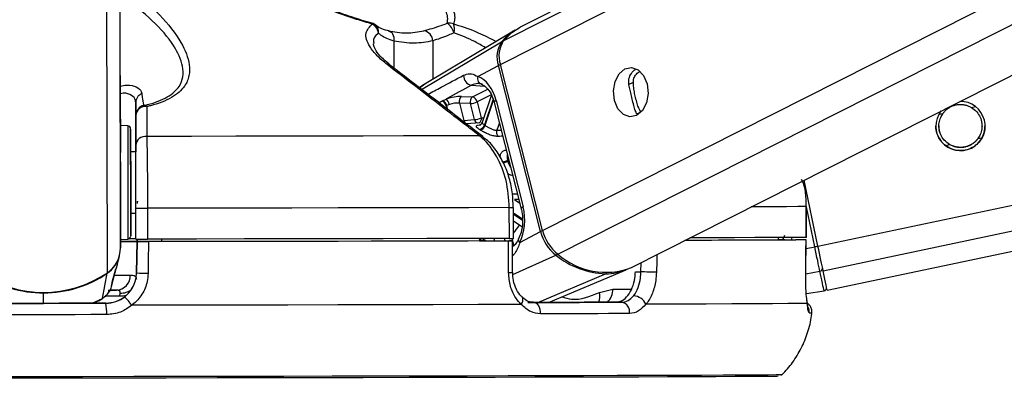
# Model space of a CAD drawing. Header units: millimetres. Extents: x 1508 to 17407, y 390 to 16320.
# Tile 18 of 66: x 6308 to 6500, y 5708 to 5779. Entities that reach past the tile are written whole.
import ezdxf

# ---------------------------------------------------------------- set-up
doc = ezdxf.new("R2010")
doc.units = ezdxf.units.MM
doc.header["$LTSCALE"] = 2
doc.layers.add('COMPONENT_GEOMETRY', color=7, linetype='Continuous')
doc.styles.add('SLDTEXTSTYLE0', font='TXT', dxfattribs={"width": 0.75})
doc.dimstyles.new('SLDDIMSTYLE1', dxfattribs={"dimtxt": 100, "dimasz": 6.604, "dimexe": 0, "dimexo": 0.0625, "dimgap": 25, "dimtad": 0, "dimtih": 1, "dimtoh": 1, "dimdec": 0, "dimrnd": 1e-09, "dimzin": 12, "dimdsep": 46, "dimtxsty": 'SLDTEXTSTYLE0', "dimsah": 1, "dimcen": 0.09, "dimadec": 0, "dimazin": 3, "dimtfac": 1, "dimtdec": 0, "dimtofl": 0, "dimtmove": 0, "dimatfit": 3, "dimfxl": 1, "dimfrac": 2, "dimtolj": 1, "dimtzin": 12, "dimarcsym": 0})

# ---------------------------------------------------------------- blocks, each defined once
blk = doc.blocks.new('_D_5')
at = {"layer": 'COMPONENT_GEOMETRY', "color": 7}
for p, q in [((8881.73, 5900.55), (9410.21, 5900.55)), ((9403.86, 5900.55), (9403.86, 3831.64)), ((9203.79, 3811.33), (9173.32, 3811.33)), ((9173.32, 3811.33), (9173.32, 3652.58)), ((9603.93, 3811.33), (9634.4, 3811.33)), ((9634.4, 3811.33), (9634.4, 3652.58)), ((9173.32, 3652.58), (9203.79, 3652.58)), ((9634.4, 3652.58), (9603.93, 3652.58)), ((9403.86, 1434.05), (9403.86, 3502.96)), ((3768.31, 1434.05), (9410.21, 1434.05))]:
    blk.add_line(p, q, dxfattribs=at)
for points in [[(9403.86, 5900.55), (9402.84, 5893.95), (9404.88, 5893.95)], [(9403.86, 1434.05), (9404.88, 1440.65), (9402.84, 1440.65)]]:
    blk.add_solid(points, dxfattribs=at)
at = {"layer": 'COMPONENT_GEOMETRY', "color": 7, "char_height": 100, "attachment_point": 1, "style": 'SLDTEXTSTYLE0'}
for s, insert in [('7\'3.92"', (9203.79, 3781.48)), ('2233', (9256.08, 3631.87))]:
    blk.add_mtext(s, dxfattribs=dict(at, insert=insert))

msp = doc.modelspace()

# ---------------------------------------------------------------- linework, layer by layer
at = {"color": 8, "linetype": 'Continuous', "lineweight": 25}
for p, q in [((6401.57, 5770.01), (6659.82, 5900.55)), ((6402.21, 5774.66), (6651.28, 5900.55)), ((6409.78, 5737.67), (6732.04, 5900.55)), ((6412.77, 5733.03), (6744.2, 5900.55)), ((6463.44, 5734.61), (7251.74, 5900.55)), ((6464.45, 5729.79), (7275.62, 5900.55)), ((6327.55, 5734.24), (6327.35, 5884.41)), ((6324.98, 5729.42), (6324.79, 5869.18)), ((6380.79, 5774.57), (6380.8, 5769.32)), ((6386.21, 5765.15), (6401.81, 5774.42)), ((6388.39, 5774.59), (6388.4, 5767.13)), ((6387.04, 5766.31), (6385.85, 5765.44)), ((6395.96, 5765.94), (6398.46, 5765.78)), ((6396.14, 5763.66), (6399.13, 5765.17)), ((6426.53, 5766.11), (6427.47, 5766.58)), ((6399.78, 5764.1), (6397.05, 5762.72)), ((6400.14, 5763.24), (6398.47, 5758.22)), ((6390.35, 5761.79), (6390.15, 5761.8)), ((6391.01, 5761.94), (6391.16, 5761.32)), ((6391.33, 5761.19), (6391.13, 5762)), ((6398.59, 5758.14), (6400.22, 5763.03)), ((6493.34, 5761.63), (6494.15, 5761.8)), ((6428.19, 5760.35), (6428.95, 5760.74)), ((6486.99, 5760.3), (6487.8, 5760.47)), ((6401.37, 5758.65), (6400.88, 5757.19)), ((6400.88, 5757.19), (6401.73, 5757.21)), ((6494.62, 5755.55), (6495.39, 5755.72)), ((6488.28, 5754.22), (6489.08, 5754.39)), ((6403.2, 5751.44), (6402.96, 5751.32)), ((6403, 5751.15), (6403.24, 5751.27)), ((6403.92, 5744.79), (6404.88, 5744.82)), ((6405.16, 5743.71), (6404.31, 5743.68)), ((6404.31, 5743.68), (6405.34, 5742.99)), ((6462.82, 5734.48), (6461.18, 5742.26)), ((6405.85, 5739.85), (6404.09, 5741.03)), ((6404.09, 5740.83), (6405.86, 5739.64)), ((6456.91, 5736.7), (6456.54, 5735.8)), ((6397.83, 5735.61), (6397.83, 5735.63)), ((6400.26, 5736.1), (6400.39, 5735.61)), ((6402.51, 5735.61), (6402.39, 5736.1)), ((6403.81, 5736.1), (6404.17, 5734.67)), ((6461.14, 5734.12), (6462.82, 5734.48)), ((6404, 5729.07), (6412.36, 5732.85)), ((6428.96, 5729.57), (6429, 5731.41)), ((6408.89, 5723.62), (6422.07, 5729.2)), ((6461.06, 5729.23), (6463.83, 5729.69)), ((6312.56, 5723.44), (6312.56, 5725.48)), ((6327.43, 5724.86), (6324.65, 5724.85)), ((6423.48, 5726.22), (6427.11, 5726.22)), ((6322, 5723.46), (6324.05, 5724.36)), ((6323.4, 5724.01), (6324.05, 5724.36))]:
    msp.add_line(p, q, dxfattribs=at)
at = {"color": 7, "linetype": 'Continuous', "lineweight": 25}
for p, q in [((6649.33, 5900.55), (6405.45, 5777.28)), ((6427.11, 5730.45), (6763.63, 5900.55)), ((6465.25, 5725.99), (7294.48, 5900.55)), ((6327.5, 5767.87), (6327.35, 5884.41)), ((6376.55, 5778.03), (6375.36, 5778.39)), ((6404.45, 5776.71), (6387.04, 5766.32)), ((6397.16, 5767.65), (6401.17, 5769.8)), ((6409.38, 5737.45), (6401.17, 5769.8)), ((6409.78, 5737.67), (6401.57, 5770.01)), ((6327.5, 5767.87), (6327.55, 5734.24)), ((6390.28, 5762.94), (6390.98, 5763.25)), ((6393.99, 5763.75), (6396.14, 5763.66)), ((6399.8, 5764.08), (6397.99, 5758.66)), ((6330.51, 5762.58), (6330.52, 5752.99)), ((6391.62, 5762.19), (6391.13, 5762)), ((6393.57, 5762.47), (6394.42, 5759.09)), ((6395.71, 5762.39), (6393.57, 5762.47)), ((6396.51, 5759.26), (6395.71, 5762.39)), ((6397.05, 5762.72), (6397.84, 5759.59)), ((6400.36, 5762.6), (6405.62, 5741.88)), ((6400.73, 5762.96), (6405.99, 5742.24)), ((6330.52, 5754.23), (6330.51, 5760.04)), ((6328.95, 5758.02), (6327.52, 5758.09)), ((6394.42, 5759.09), (6396.51, 5759.26)), ((6397.6, 5758.64), (6394.9, 5758.43)), ((6330.52, 5752.99), (6329.52, 5752.99)), ((6463.44, 5734.61), (6460.73, 5747.45)), ((6403.31, 5736.1), (6403.3, 5742.1)), ((6404.1, 5736.11), (6404.09, 5742.11)), ((6461.17, 5736.31), (6461.16, 5742.31)), ((6461.16, 5742.31), (6461.18, 5742.31)), ((6461.19, 5736.31), (6461.18, 5742.31)), ((6329.54, 5740.99), (6330.54, 5740.99)), ((6330.55, 5735.97), (6330.54, 5741.97)), ((6332.81, 5741.97), (6332.82, 5735.97)), ((6404.09, 5739.51), (6405.77, 5738.39)), ((6405.37, 5735.31), (6409.38, 5737.45)), ((6455.71, 5736.3), (6455.7, 5735.8)), ((6461.19, 5736.31), (6461.17, 5736.31)), ((6327.55, 5735.88), (6328.98, 5735.96)), ((6330.76, 5735.51), (6330.66, 5729.36)), ((6330.66, 5729.36), (6330.76, 5735.47)), ((6330.76, 5735.97), (6330.76, 5735.5)), ((6330.76, 5735.49), (6330.76, 5735.97)), ((6330.76, 5735.51), (6330.76, 5735.5)), ((6335.14, 5735.49), (6330.76, 5735.49)), ((6330.76, 5735.47), (6330.76, 5735.49)), ((6335.14, 5735.49), (6335.14, 5735.48)), ((6335.14, 5735.48), (6335.14, 5735.49)), ((6335.55, 5735.98), (6335.55, 5735.48)), ((6397.51, 5736.1), (6397.51, 5735.6)), ((6397.51, 5735.61), (6403.34, 5735.61)), ((6398.71, 5735.6), (6397.51, 5735.6)), ((6403.94, 5729.47), (6403.93, 5735.61)), ((6455.7, 5735.81), (6459.16, 5735.81)), ((6456.99, 5735.8), (6455.7, 5735.8)), ((6461.07, 5729.64), (6461.16, 5735.81)), ((6326.88, 5730.96), (6327.32, 5732.64)), ((6326.88, 5730.96), (6326.7, 5730.32)), ((6324.05, 5724.36), (6324.96, 5729.31)), ((6325.94, 5727.55), (6326.65, 5730.15)), ((6330.66, 5729.37), (6330.66, 5729.36)), ((6410.92, 5723.63), (6426.06, 5729.99)), ((6427.86, 5729.57), (6428.96, 5729.57)), ((6461.06, 5729.64), (6461.07, 5729.64)), ((6325.8, 5726.89), (6325.9, 5727.27)), ((6325.89, 5727.38), (6325.95, 5727.55)), ((6325.97, 5727.61), (6325.98, 5727.66)), ((6325.13, 5726.01), (6326.75, 5726.01)), ((6327.43, 5724.86), (6327.5, 5725.45)), ((6420.85, 5725.59), (6423.48, 5726.22)), ((6461.18, 5725.35), (6464.63, 5725.89)), ((6322.23, 5723.46), (6323.41, 5723.99)), ((6323.43, 5723.95), (6323.8, 5724.23)), ((6324.67, 5723.46), (6324.67, 5723.46)), ((6406.88, 5723.62), (6408.08, 5723.62)), ((6425.2, 5723.66), (6424, 5723.66))]:
    msp.add_line(p, q, dxfattribs=at)
at = {"color": 8, "linetype": 'Continuous', "lineweight": 25, "flags": 128}
for points in [[(6376.55, 5778.03), (6376.55, 5778.03), (6376.57, 5778.02), (6376.58, 5777.99), (6376.59, 5777.96), (6376.6, 5777.91), (6376.6, 5777.86)], [(6400.73, 5762.96), (6400.57, 5762.86), (6400.45, 5762.77), (6400.38, 5762.68), (6400.36, 5762.61), (6400.36, 5762.6)], [(6397.84, 5759.59), (6398.17, 5759.63), (6398.32, 5759.64)], [(6328.95, 5758.02), (6328.95, 5758), (6328.95, 5757.47), (6328.95, 5756.21), (6328.95, 5754.33), (6328.96, 5751.95), (6328.96, 5749.23)], [(6328.96, 5749.23), (6328.96, 5746.36), (6328.97, 5743.53), (6328.97, 5740.94), (6328.97, 5738.76), (6328.98, 5737.14), (6328.98, 5736.19), (6328.98, 5735.96)], [(6405.99, 5742.24), (6405.83, 5742.15), (6405.71, 5742.05), (6405.64, 5741.97), (6405.62, 5741.89), (6405.63, 5741.88)], [(6461.16, 5742.31), (6459.55, 5742.3), (6457.34, 5742.28), (6454.52, 5742.27), (6451.12, 5742.25), (6450.44, 5742.25)], [(6405.37, 5735.31), (6405.23, 5735.49), (6405.13, 5735.66), (6405.09, 5735.82), (6405.09, 5735.97), (6405.12, 5736.04)], [(6432.04, 5732.95), (6432.02, 5731.68), (6431.97, 5729.51)], [(6324.94, 5729.39), (6324.96, 5729.34), (6324.96, 5729.31)], [(6326.38, 5728.97), (6327.46, 5728.97), (6328.56, 5728.97), (6329.45, 5728.97)], [(6328.61, 5724.99), (6328.04, 5724.87), (6327.43, 5724.86)], [(6405.63, 5723.21), (6405.8, 5723.54), (6405.91, 5723.85), (6405.96, 5724.14), (6405.94, 5724.39), (6405.85, 5724.6), (6405.78, 5724.68)]]:
    msp.add_lwpolyline(points, dxfattribs=at)
at = {"color": 7, "linetype": 'Continuous', "lineweight": 25, "flags": 128}
for points in [[(6402.21, 5774.66), (6403.82, 5776.24), (6405.45, 5777.28)], [(6379.69, 5776.54), (6379.94, 5776.5), (6380.18, 5776.39), (6380.39, 5776.21), (6380.57, 5775.97), (6380.7, 5775.67), (6380.78, 5775.33), (6380.81, 5774.95), (6380.79, 5774.57)], [(6425.82, 5769.12), (6427.13, 5769.4), (6428.41, 5768.94), (6429.48, 5767.82), (6430.16, 5766.22), (6430.36, 5764.36), (6430.04, 5762.55), (6429.25, 5761.04), (6428.11, 5760.08), (6426.8, 5759.81), (6425.52, 5760.27), (6424.45, 5761.38), (6423.77, 5762.99), (6423.58, 5764.84), (6423.9, 5766.66), (6424.68, 5768.16), (6425.82, 5769.12)], [(6327.51, 5762.26), (6327.51, 5762.28), (6327.51, 5761.58), (6327.51, 5760.26), (6327.52, 5758.54), (6327.52, 5756.67), (6327.52, 5754.93), (6327.52, 5753.6), (6327.52, 5752.86), (6327.52, 5752.85), (6327.52, 5753.55), (6327.52, 5754.86), (6327.52, 5756.59), (6327.52, 5758.46), (6327.51, 5760.2), (6327.51, 5761.53), (6327.51, 5762.26)], [(6390.16, 5762.87), (6390.19, 5762.89), (6390.28, 5762.94)], [(6391.13, 5762), (6391.03, 5761.96), (6391.01, 5761.94)], [(6329.53, 5749.11), (6329.52, 5751.68), (6329.52, 5753.94), (6329.52, 5755.71), (6329.52, 5756.9), (6329.52, 5757.41), (6329.52, 5757.2), (6329.52, 5756.31), (6329.52, 5754.78), (6329.52, 5752.99)], [(6397.49, 5756.1), (6390.24, 5756.08), (6382.68, 5756.07), (6374.84, 5756.05), (6366.76, 5756.04), (6358.47, 5756.02), (6350, 5756.01), (6341.39, 5755.99), (6332.66, 5755.98)], [(6329.52, 5752.99), (6329.52, 5753.32), (6329.52, 5753.59), (6329.52, 5753.14), (6329.52, 5752.02), (6329.53, 5750.36), (6329.53, 5748.33)], [(6329.54, 5740.99), (6329.54, 5740.05), (6329.54, 5738.27), (6329.54, 5737.09), (6329.54, 5736.58), (6329.54, 5736.78), (6329.54, 5737.68), (6329.54, 5739.21), (6329.54, 5741.27), (6329.54, 5743.72), (6329.53, 5746.4), (6329.53, 5749.11)], [(6329.53, 5748.33), (6329.53, 5746.16), (6329.53, 5744.08), (6329.54, 5742.32), (6329.54, 5741.06), (6329.54, 5740.44), (6329.54, 5740.53), (6329.54, 5740.99)], [(6330.88, 5742.9), (6330.88, 5742.99), (6330.88, 5743.08), (6330.88, 5743.17), (6330.88, 5743.24), (6330.88, 5743.3), (6330.88, 5743.35), (6330.88, 5743.38), (6330.88, 5743.39), (6330.88, 5743.39), (6330.88, 5743.37), (6330.88, 5743.33), (6330.88, 5743.28), (6330.88, 5743.21)], [(6403.3, 5742.1), (6395.44, 5742.08), (6387.24, 5742.07), (6378.72, 5742.05), (6369.94, 5742.03), (6360.92, 5742.01), (6351.7, 5742), (6342.31, 5741.98), (6332.81, 5741.97)], [(6461.17, 5736.31), (6459.56, 5736.3), (6457.34, 5736.28), (6454.53, 5736.27), (6451.13, 5736.25), (6447.15, 5736.23), (6442.62, 5736.22), (6438.47, 5736.2)], [(6327.51, 5735.53), (6329.97, 5735.53), (6330.76, 5735.53)], [(6403.31, 5736.1), (6395.45, 5736.08), (6387.24, 5736.07), (6378.73, 5736.05), (6369.95, 5736.03), (6360.93, 5736.01), (6351.71, 5736), (6342.32, 5735.98), (6332.82, 5735.97)], [(6333.03, 5735.47), (6332.96, 5731.47), (6332.93, 5729.29)], [(6403.13, 5735.6), (6395.31, 5735.58), (6387.15, 5735.57), (6378.68, 5735.55), (6369.95, 5735.53), (6360.98, 5735.52), (6351.81, 5735.5), (6342.48, 5735.48), (6333.03, 5735.47)], [(6398.71, 5735.6), (6391.55, 5735.58), (6384.11, 5735.57), (6376.41, 5735.55), (6368.49, 5735.53), (6360.38, 5735.52), (6352.09, 5735.5), (6343.67, 5735.49), (6335.14, 5735.48)], [(6403.15, 5729.43), (6403.14, 5733.43), (6403.13, 5735.6)], [(6461.14, 5735.81), (6459.53, 5735.8), (6457.32, 5735.78), (6454.51, 5735.77), (6451.13, 5735.75), (6447.18, 5735.73), (6442.68, 5735.72), (6437.65, 5735.7), (6437.48, 5735.7)], [(6456.99, 5735.8), (6455.39, 5735.79), (6453.3, 5735.78), (6450.7, 5735.76), (6447.62, 5735.75), (6444.06, 5735.73), (6440.04, 5735.72), (6437.65, 5735.71)], [(6461.06, 5729.64), (6461.11, 5733.64), (6461.14, 5735.81)], [(6463.83, 5729.69), (6463.74, 5730.12), (6463.63, 5730.62), (6463.51, 5731.17), (6463.39, 5731.77), (6463.25, 5732.41), (6463.11, 5733.08), (6462.97, 5733.77), (6462.82, 5734.48)], [(6464.45, 5729.79), (6464.36, 5730.23), (6464.25, 5730.73), (6464.14, 5731.28), (6464.01, 5731.89), (6463.87, 5732.53), (6463.73, 5733.21), (6463.58, 5733.9), (6463.44, 5734.61)], [(6431.97, 5729.51), (6431.68, 5729.51), (6431.32, 5729.52), (6430.93, 5729.53), (6430.51, 5729.54), (6430.09, 5729.55), (6429.67, 5729.56), (6429.29, 5729.56), (6428.96, 5729.57)], [(6464.63, 5725.89), (6464.62, 5725.95), (6464.58, 5726.13), (6464.51, 5726.44), (6464.42, 5726.86), (6464.31, 5727.4), (6464.17, 5728.05), (6464.01, 5728.82), (6463.83, 5729.69)], [(6465.25, 5725.99), (6465.2, 5726.23), (6465.05, 5726.96), (6464.8, 5728.15), (6464.45, 5729.79)], [(6326.75, 5726.01), (6326.08, 5726.01), (6325.55, 5726.01)], [(6300.46, 5723.43), (6303.48, 5723.43), (6306.51, 5723.43), (6309.53, 5723.44), (6312.56, 5723.44), (6315.59, 5723.45), (6318.62, 5723.45), (6321.64, 5723.45), (6324.67, 5723.46)], [(6324.67, 5723.46), (6321.64, 5723.46), (6318.62, 5723.45), (6315.59, 5723.45), (6312.56, 5723.44), (6309.53, 5723.44), (6306.51, 5723.44), (6303.48, 5723.43), (6300.46, 5723.43)], [(6405.63, 5723.21), (6397.26, 5723.19), (6388.49, 5723.17), (6379.35, 5723.15), (6369.88, 5723.13), (6360.14, 5723.11), (6350.17, 5723.1), (6340.02, 5723.08), (6329.74, 5723.06)], [(6424, 5723.66), (6422.02, 5723.66), (6419.99, 5723.65), (6417.91, 5723.65), (6415.79, 5723.64), (6413.63, 5723.64), (6411.42, 5723.63), (6409.17, 5723.62), (6406.88, 5723.62)], [(6408.08, 5723.62), (6410.37, 5723.62), (6412.62, 5723.63), (6414.82, 5723.64), (6416.99, 5723.64), (6419.11, 5723.65), (6421.18, 5723.65), (6423.21, 5723.66), (6425.2, 5723.66)], [(6409.37, 5721.4), (6409.37, 5721.82), (6409.31, 5722.23), (6409.2, 5722.61), (6409.04, 5722.95), (6408.84, 5723.23), (6408.61, 5723.44), (6408.35, 5723.57), (6408.08, 5723.62)], [(6461.36, 5723.42), (6459.81, 5723.4), (6457.55, 5723.39), (6454.59, 5723.37), (6450.94, 5723.35), (6446.63, 5723.33), (6441.68, 5723.31), (6436.1, 5723.29), (6429.92, 5723.27)], [(6324.83, 5721.24), (6321.77, 5721.24), (6318.7, 5721.23), (6315.64, 5721.23), (6312.57, 5721.22), (6309.5, 5721.22), (6306.43, 5721.21), (6303.36, 5721.21), (6300.3, 5721.21)], [(6426.72, 5721.45), (6424.71, 5721.44), (6422.65, 5721.44), (6420.55, 5721.43), (6418.4, 5721.42), (6416.2, 5721.42), (6413.97, 5721.41), (6411.69, 5721.41), (6409.37, 5721.4)], [(6456.39, 5709.52), (6456.19, 5709.51), (6455.32, 5709.5), (6453.75, 5709.48), (6451.49, 5709.46), (6448.55, 5709.45), (6444.96, 5709.43), (6440.72, 5709.41), (6435.85, 5709.39), (6430.38, 5709.38), (6424.34, 5709.36), (6417.76, 5709.34), (6410.66, 5709.32), (6403.08, 5709.3), (6395.07, 5709.28), (6386.65, 5709.26), (6377.87, 5709.24), (6368.77, 5709.23), (6359.4, 5709.21), (6349.8, 5709.19), (6340.02, 5709.17), (6330.11, 5709.16), (6320.11, 5709.14), (6310.07, 5709.13), (6300.05, 5709.12)], [(6455.69, 5709.23), (6455.42, 5709.22), (6454.44, 5709.21), (6452.75, 5709.19), (6450.37, 5709.17), (6447.3, 5709.16), (6443.55, 5709.14), (6439.16, 5709.12), (6434.14, 5709.1), (6428.51, 5709.08), (6422.3, 5709.06), (6415.54, 5709.05), (6408.28, 5709.03), (6400.53, 5709.01), (6392.35, 5708.99), (6383.77, 5708.97), (6374.84, 5708.95), (6365.59, 5708.93), (6356.08, 5708.92), (6346.36, 5708.9), (6336.46, 5708.88), (6326.45, 5708.87), (6316.37, 5708.85), (6306.27, 5708.84)]]:
    msp.add_lwpolyline(points, dxfattribs=at)
at = {"color": 7, "linetype": 'Continuous', "lineweight": 25}
for centre, radius, start, end in [((6375.99, 5776.11), 2, 49.5158, 73.7296), ((6375.63, 5775.87), 2.21, 6.2022, 63.9962), ((6391.62, 5776), 2.07, 66.6679, 101.9207), ((6389.62, 5775.55), 2.93, 11.7498, 57.4863), ((6390.02, 5776.96), 2.6, 341.9018, 21.2723), ((6409.67, 5768.03), 10.13, 120.9845, 140.8914), ((6386.36, 5774.55), 2.03, 1.0071, 81.2484), ((6406.2, 5771.46), 5.3, 146.0434, 198.2342), ((6406.62, 5771.68), 5.33, 146.0434, 198.2342), ((6396.32, 5767.84), 1.93, 178.6065, 259.2433), ((6398.3, 5767.3), 1.2, 162.5076, 256.4861), ((6332.42, 5762.56), 1.91, 111.9656, 179.3677), ((6390.06, 5761.97), 1.57, 8.1547, 54.3073), ((6394.72, 5762.79), 1.2, 127.552, 195.553), ((6396.87, 5762.71), 1.2, 127.552, 195.553), ((6395.88, 5762.51), 1.18, 10.6124, 77.5422), ((6332.51, 5760.05), 2, 101.4296, 180.0606), ((6332.42, 5759.9), 1.91, 82.7127, 175.7151), ((6332.15, 5761.29), 0.712, 44.7274, 93.0359), ((6389.8, 5761.7), 1.22, 11.1991, 72.8984), ((6389.93, 5761.77), 1.22, 11.1762, 73.0983), ((6395.52, 5765.97), 3.59, 273.1325, 295.2666), ((6491.21, 5758), 4.8, 142.3536, 91.2764), ((6396.31, 5762.84), 3.59, 273.1325, 295.2666), ((6328.92, 5757.42), 0.6, 0.077, 87.077), ((6397.24, 5758.56), 1.27, 281.8164, 344.5856), ((6397.35, 5758.5), 1.29, 281.6597, 343.7724), ((6394.14, 5751.62), 7.89, 55.6947, 56.7216), ((6332.42, 5754.08), 1.91, 82.9901, 175.7276), ((6393.53, 5751.25), 7.25, 55.6947, 56.7216), ((6402.18, 5756.78), 1.36, 162.6234, 215.9369), ((6387.6, 5747.33), 15.87, 13.9245, 14.5689), ((6331.6, 6181.69), 439.72, 269.8619, 270.1577), ((6328.94, 5736.56), 0.6, 273.077, 0.077), ((6417.59, 5739.49), 8.45, 193.9546, 231.8278), ((6418.03, 5739.71), 8.5, 193.9546, 231.8278), ((6328.34, 5356.23), 379.29, 89.6353, 90.125), ((6329.34, 5609.17), 126.84, 89.4571, 90.0648), ((6331.61, 6175.69), 439.72, 269.8619, 270.1577), ((6403.32, 5830.22), 94.12, 269.9919, 270.4727), ((6321.68, 5734.15), 5.84, 304.2154, 345.0349), ((6321.71, 5734.25), 5.84, 304.1155, 359.8894), ((6422.72, 5745.69), 16.5, 231.1087, 267.7327), ((6422.04, 5743.39), 13.9, 228.2063, 291.3961), ((6312.53, 5747.7), 22.12, 235.8922, 304.2619), ((6312.51, 5747.52), 22.04, 235.8637, 270.1259), ((6312.55, 5747.52), 22.04, 270.0282, 304.2903), ((6326.59, 5728.87), 2.86, 273.2039, 1.98), ((6332.89, 5765.06), 35.76, 266.4288, 270.0704), ((6422.12, 5739.47), 10.26, 269.7333, 293.8849), ((6463.79, 5730.25), 0.561, 274.2746, 5.3647), ((6427.38, 5722.1), 2.8, 24.7865, 87.6279), ((6464.54, 5726.49), 0.6, 278.888, 8.5165), ((6317.69, 5721.82), 7.16, 355.341, 13.2122), ((6323.77, 5719.22), 7.1, 32.768, 50.3788), ((6424.88, 5721.82), 1.87, 348.5349, 80.3312)]:
    msp.add_arc(centre, radius, start, end, dxfattribs=at)
at = {"color": 8, "linetype": 'Continuous', "lineweight": 25}
for centre, radius, start, end in [((6376.19, 5776.39), 1.66, 350.3762, 48.3246), ((6402.01, 5774.04), 0.432, 83.447, 118.9374), ((6379.62, 5769.1), 0.905, 53.793, 98.3813), ((6402.04, 5768.06), 1.94, 103.4994, 116.4661), ((6396.98, 5759.42), 0.884, 294.74, 11.3544), ((6395.28, 5759.26), 0.871, 191.4552, 251.5457), ((6397.35, 5759.43), 0.861, 191.2875, 253.4806), ((6397.61, 5755.22), 0.893, 52.2572, 97.3361), ((6401.42, 5754.51), 3.54, 279.7611, 295.7342), ((6401.47, 5754.48), 3.67, 280.0528, 294.6858), ((6403.39, 5814.91), 72.81, 269.9244, 270.5458), ((6396.05, 5744.59), 10.96, 317.2147, 327.514), ((6410.25, 5735.71), 1.94, 103.4931, 116.4657), ((6396.27, 5735.2), 1.48, 15.3797, 32.2718), ((6396.39, 5735.25), 1.48, 14.7614, 34.9687), ((6436.84, 5858.64), 126.85, 281.8153, 282.1005), ((6411.92, 5733.7), 0.961, 297.1004, 321.7506), ((6403.33, 5733.56), 4.13, 267.5192, 278.5145), ((6421.88, 5729.61), 0.446, 294.8521, 330.2008), ((6327.66, 5728.57), 3.13, 267.0811, 309.5662), ((6418.15, 5724.78), 2.82, 336.499, 16.601), ((6420.2, 5726.09), 3.28, 312.1893, 2.2949), ((6459.74, 5721.82), 2.01, 353.8784, 24.8079), ((6461.77, 5727.74), 6.13, 269.5939, 274.3046)]:
    msp.add_arc(centre, radius, start, end, dxfattribs=at)
at = {"color": 7, "linetype": 'Continuous', "lineweight": 25}
for centre, major_axis, ratio, start_param, end_param in [((6396.09, 5760.48), (-0.19, 7.38), 0.671997, 5.038349, 6.029015), ((6392.24, 5762.8), (2.74, 0.59), 0.273277, 0.818413, 1.988106), ((6392.44, 5761.86), (1.77, 0.34), 0.293277, 0.825533, 1.995227), ((6401.35, 5739.76), (-0.19, 7.38), 0.671997, 4.047683, 5.038349)]:
    msp.add_ellipse(centre, major_axis=major_axis, ratio=ratio, start_param=start_param, end_param=end_param, dxfattribs=at)
at = {"color": 8, "linetype": 'Continuous', "lineweight": 25}
for centre, major_axis, ratio, start_param, end_param in [((6392.32, 5761.8), (1.77, 0.34), 0.293277, 2.811433, 3.159027), ((6451.34, 5738.37), (5.88, -4.46), 0.99993, 0.29489, 0.363063)]:
    msp.add_ellipse(centre, major_axis=major_axis, ratio=ratio, start_param=start_param, end_param=end_param, dxfattribs=at)
at = {"color": 7, "linetype": 'Continuous', "lineweight": 25}
for points, knots in [([(6329.64, 5784.55), (6331.58, 5782.91), (6335.5, 5779.62), (6339.42, 5774.64), (6341.05, 5770.64), (6341.01, 5767.78), (6340.11, 5765.56), (6337.77, 5763.44), (6334.75, 5762.28), (6332.9, 5761.85), (6332.66, 5761.79)], [0, 0, 0, 0, 0.208234, 0.420981, 0.592265, 0.677743, 0.765865, 0.874569, 0.983936, 1, 1, 1, 1]), ([(6376.6, 5777.86), (6375.58, 5778.16), (6372.02, 5779.24), (6365.89, 5781.49), (6361.07, 5783.56), (6358.62, 5784.6)], [0, 0, 0, 0, 0.1637155, 0.5756248, 1, 1, 1, 1]), ([(6391.2, 5778.02), (6391.25, 5778.31), (6391.43, 5779.35), (6390.56, 5781.48), (6389.03, 5783.41), (6388.25, 5784.39)], [0, 0, 0, 0, 0.161875, 0.574916, 1, 1, 1, 1]), ([(6390.06, 5784.69), (6390.76, 5783.66), (6392.17, 5781.59), (6392.85, 5779.32), (6392.53, 5778.21), (6392.44, 5777.9)], [0, 0, 0, 0, 0.413472, 0.836281, 1, 1, 1, 1]), ([(6332.12, 5762), (6332.34, 5762.06), (6334.09, 5762.47), (6336.94, 5763.56), (6339.06, 5765.54), (6339.82, 5767.62), (6339.71, 5770.29), (6337.94, 5774.01), (6333.96, 5778.63), (6330.05, 5781.69), (6328.07, 5783.24)], [0, 0, 0, 0, 0.0156907, 0.1221635, 0.2284024, 0.3128217, 0.4004634, 0.5725392, 0.7836075, 1, 1, 1, 1]), ([(6375.36, 5778.39), (6374.75, 5778.57), (6372.83, 5779.14), (6370.33, 5780), (6368.5, 5780.71), (6367.94, 5780.93)], [0, 0, 0, 0, 0.242769, 0.767885, 1, 1, 1, 1]), ([(6379.48, 5769.99), (6378.8, 5770.56), (6377.41, 5771.72), (6375.76, 5773.85), (6374.97, 5776.18), (6376.08, 5777.33), (6376.6, 5777.86)], [0, 0, 0, 0, 0.189737, 0.387179, 0.717517, 1, 1, 1, 1]), ([(6379.9, 5776.53), (6379.79, 5776.55), (6379.08, 5776.69), (6378.12, 5777.07), (6377.42, 5777.48), (6377.3, 5777.63), (6377.3, 5777.63)], [0, 0, 0, 0, 0.08897, 0.534977, 0.997454, 1, 1, 1, 1]), ([(6386.66, 5776.56), (6387.74, 5776.87), (6389.14, 5777.27), (6390.81, 5777.88), (6391.2, 5778.02)], [0, 0, 0, 0, 0.768409, 1, 1, 1, 1]), ([(6380.79, 5774.57), (6379.88, 5774.89), (6378.69, 5775.31), (6377.99, 5775.96), (6377.83, 5776.11)], [0, 0, 0, 0, 0.768074, 1, 1, 1, 1]), ([(6379.69, 5776.54), (6380.88, 5776.34), (6383.3, 5775.94), (6385.53, 5776.35), (6386.66, 5776.56)], [0, 0, 0, 0, 0.492367, 1, 1, 1, 1]), ([(6392.49, 5776.15), (6392.14, 5776), (6390.64, 5775.34), (6389.37, 5774.91), (6388.39, 5774.59)], [0, 0, 0, 0, 0.2319257, 1, 1, 1, 1]), ([(6380.18, 5769.83), (6379.68, 5770.23), (6378.59, 5771.1), (6377.5, 5772.38), (6376.89, 5773.45), (6376.81, 5773.98), (6376.82, 5774.05), (6376.82, 5774.05)], [0, 0, 0, 0, 0.220982, 0.486805, 0.741375, 0.990118, 1, 1, 1, 1]), ([(6388.39, 5774.59), (6387.19, 5774.37), (6384.76, 5773.92), (6382.13, 5774.35), (6380.79, 5774.57)], [0, 0, 0, 0, 0.492725, 1, 1, 1, 1]), ([(6397.49, 5756.1), (6396.67, 5756.74), (6392.52, 5759.94), (6386.52, 5764.58), (6381.34, 5768.56), (6379.48, 5769.99)], [0, 0, 0, 0, 0.138099, 0.690493, 1, 1, 1, 1]), ([(6398.14, 5755.93), (6393.94, 5759.18), (6387.95, 5763.82), (6381.95, 5768.44), (6380.15, 5769.83)], [0, 0, 0, 0, 0.700067, 1, 1, 1, 1]), ([(6426.61, 5766.03), (6426.58, 5766.43), (6426.52, 5767.24), (6427.05, 5768.29), (6427.55, 5768.91), (6427.89, 5769.02), (6427.9, 5769.03)], [0, 0, 0, 0, 0.32979, 0.65908, 0.998251, 1, 1, 1, 1]), ([(6394.39, 5767.89), (6394.78, 5768.04), (6395.3, 5768.24), (6396.21, 5768.15), (6396.74, 5767.87), (6397.16, 5767.65)], [0, 0, 0, 0, 0.417867, 0.554004, 1, 1, 1, 1]), ([(6427.47, 5766.58), (6427.48, 5766.75), (6427.5, 5767.08), (6427.66, 5767.54), (6427.9, 5767.96), (6428.23, 5768.29), (6428.52, 5768.51), (6428.71, 5768.58), (6428.75, 5768.6)], [0, 0, 0, 0, 0.186453, 0.3786, 0.564999, 0.75658, 0.947278, 1, 1, 1, 1]), ([(6386.89, 5766.22), (6386.78, 5766.16), (6386.39, 5765.96), (6386.04, 5765.68), (6385.79, 5765.48)], [0, 0, 0, 0, 0.283358, 1, 1, 1, 1]), ([(6395.96, 5765.94), (6394.36, 5765.08), (6392.7, 5764.18), (6391.04, 5763.28), (6390.98, 5763.25)], [0, 0, 0, 0, 0.961066, 1, 1, 1, 1]), ([(6398.02, 5766.13), (6397.72, 5766.22), (6397.02, 5766.41), (6396.34, 5766.11), (6395.96, 5765.94)], [0, 0, 0, 0, 0.4297736, 1, 1, 1, 1]), ([(6397.8, 5766.18), (6397.95, 5766.12), (6398.37, 5765.94), (6399.14, 5765.26), (6399.92, 5764.05), (6400.23, 5763.04), (6400.36, 5762.6)], [0, 0, 0, 0, 0.151539, 0.4464832, 0.7623955, 1, 1, 1, 1]), ([(6427.99, 5760.61), (6427.9, 5760.87), (6427.73, 5761.4), (6427.41, 5762.59), (6427.09, 5763.85), (6426.82, 5765.02), (6426.68, 5765.69), (6426.61, 5766.03)], [0, 0, 0, 0, 0.222076, 0.445772, 0.640142, 0.821651, 1, 1, 1, 1]), ([(6428.95, 5760.74), (6428.81, 5760.95), (6428.56, 5761.34), (6428.21, 5762.36), (6427.91, 5763.49), (6427.66, 5764.67), (6427.5, 5765.71), (6427.48, 5766.31), (6427.47, 5766.58)], [0, 0, 0, 0, 0.204636, 0.3763353, 0.5488341, 0.7033628, 0.8642848, 1, 1, 1, 1]), ([(6331.7, 5764.32), (6331.74, 5763.96), (6331.87, 5762.64), (6332.01, 5762.27), (6332.12, 5762)], [0, 0, 0, 0, 0.275191, 1, 1, 1, 1]), ([(6330.51, 5760.04), (6330.51, 5760.21), (6330.51, 5760.56), (6330.51, 5761.9), (6330.51, 5762.58)], [0, 0, 0, 0, 0.4956304, 1, 1, 1, 1]), ([(6332.66, 5761.79), (6332.66, 5761.15), (6332.66, 5759.22), (6332.66, 5757.28), (6332.66, 5755.98)], [0, 0, 0, 0, 0.330975, 1, 1, 1, 1]), ([(6389.48, 5762.43), (6389.53, 5762.47), (6389.71, 5762.62), (6389.97, 5762.77), (6390.16, 5762.87)], [0, 0, 0, 0, 0.27439, 1, 1, 1, 1]), ([(6390.22, 5761.9), (6390.22, 5761.9), (6390.2, 5761.9), (6390.31, 5761.85), (6390.48, 5761.69), (6390.51, 5761.51), (6390.52, 5761.44)], [0, 0, 0, 0, 0.092809, 0.388778, 0.765486, 1, 1, 1, 1]), ([(6487.8, 5760.47), (6487.92, 5760.61), (6488.16, 5760.92), (6488.61, 5761.32), (6489.12, 5761.67), (6489.68, 5761.94), (6490.3, 5762.13), (6490.93, 5762.22), (6491.58, 5762.21), (6492.21, 5762.1), (6492.82, 5761.91), (6493.16, 5761.73), (6493.34, 5761.63)], [0, 0, 0, 0, 0.096759, 0.196473, 0.293204, 0.392625, 0.491587, 0.593285, 0.694504, 0.79876, 0.897813, 1, 1, 1, 1]), ([(6493.34, 5761.63), (6493.71, 5761.37), (6494.39, 5760.88), (6495.1, 5759.76), (6495.43, 5758.57), (6495.41, 5757.38), (6495.13, 5756.36), (6494.78, 5755.81), (6494.62, 5755.55)], [0, 0, 0, 0, 0.204636, 0.376335, 0.548834, 0.703363, 0.864285, 1, 1, 1, 1]), ([(6428.19, 5760.35), (6428.13, 5760.39), (6428.04, 5760.46), (6428, 5760.56), (6427.99, 5760.61)], [0, 0, 0, 0, 0.570025, 1, 1, 1, 1]), ([(6489.08, 5754.39), (6488.71, 5754.66), (6488.03, 5755.14), (6487.33, 5756.26), (6486.99, 5757.45), (6487.01, 5758.64), (6487.29, 5759.66), (6487.64, 5760.21), (6487.8, 5760.47)], [0, 0, 0, 0, 0.204636, 0.3763353, 0.5488341, 0.7033628, 0.8642848, 1, 1, 1, 1]), ([(6397.5, 5757.31), (6397.41, 5757.38), (6397.13, 5757.56), (6396.88, 5757.82), (6396.86, 5758.04), (6397.11, 5758.19), (6397.49, 5758.23), (6397.68, 5758.26)], [0, 0, 0, 0, 0.116734, 0.333017, 0.551924, 0.773865, 1, 1, 1, 1]), ([(6397.98, 5758.67), (6397.94, 5758.56), (6397.85, 5758.37), (6397.67, 5758.23), (6397.58, 5758.19), (6397.59, 5758.2), (6397.6, 5758.2)], [0, 0, 0, 0, 0.345231, 0.660515, 0.908156, 1, 1, 1, 1]), ([(6398.59, 5758.14), (6398.65, 5758.09), (6398.79, 5758), (6399.02, 5757.86), (6399.27, 5757.71), (6399.54, 5757.57), (6399.82, 5757.43), (6400.09, 5757.32), (6400.37, 5757.24), (6400.59, 5757.2), (6400.76, 5757.19), (6400.84, 5757.19), (6400.88, 5757.19)], [0, 0, 0, 0, 0.108322, 0.219937, 0.328643, 0.440448, 0.55029, 0.663284, 0.772798, 0.885752, 0.94263, 1, 1, 1, 1]), ([(6488.04, 5754.4), (6487.89, 5754.55), (6487.58, 5754.84), (6487.18, 5755.38), (6486.84, 5755.99), (6486.59, 5756.64), (6486.46, 5757.29), (6486.4, 5757.74), (6486.41, 5757.98), (6486.42, 5758.01)], [0, 0, 0, 0, 0.167875, 0.339583, 0.507735, 0.682274, 0.828597, 0.979836, 1, 1, 1, 1]), ([(6489.08, 5754.42), (6488.71, 5754.68), (6488.03, 5755.17), (6487.34, 5756.29), (6487.01, 5757.28), (6487.04, 5757.87), (6487.05, 5758.03)], [0, 0, 0, 0, 0.33046, 0.607732, 0.886295, 1, 1, 1, 1]), ([(6495.37, 5758.04), (6495.38, 5757.84), (6495.4, 5757.24), (6495.12, 5756.39), (6494.78, 5755.84), (6494.62, 5755.58)], [0, 0, 0, 0, 0.2209227, 0.6435624, 1, 1, 1, 1]), ([(6496, 5758.02), (6495.98, 5757.66), (6495.95, 5756.93), (6495.7, 5756.31), (6495.57, 5755.99)], [0, 0, 0, 0, 0.485316, 1, 1, 1, 1]), ([(6332.66, 5755.98), (6332.68, 5754.95), (6332.73, 5752.9), (6332.79, 5748.16), (6332.8, 5744.32), (6332.81, 5742.25), (6332.81, 5741.97)], [0, 0, 0, 0, 0.317078, 0.634488, 0.949899, 1, 1, 1, 1]), ([(6403.3, 5742.1), (6403.17, 5743.89), (6402.92, 5747.46), (6401.01, 5752.21), (6398.97, 5754.88), (6397.69, 5755.94), (6397.49, 5756.1)], [0, 0, 0, 0, 0.31366, 0.627146, 0.941618, 1, 1, 1, 1]), ([(6401.08, 5755.98), (6400.95, 5755.99), (6400.59, 5755.99), (6399.88, 5756.14), (6399.04, 5756.45), (6398.23, 5756.85), (6397.81, 5757.11), (6397.61, 5757.24)], [0, 0, 0, 0, 0.119584, 0.349288, 0.573021, 0.788436, 1, 1, 1, 1]), ([(6404.06, 5742.11), (6404.04, 5743.01), (6403.99, 5744.97), (6403.35, 5747.9), (6402.28, 5750.78), (6400.77, 5753.29), (6399.35, 5755.03), (6398.36, 5755.69), (6398.11, 5755.87)], [0, 0, 0, 0, 0.16311, 0.354103, 0.546064, 0.739645, 0.933211, 1, 1, 1, 1]), ([(6495.57, 5755.99), (6495.35, 5755.61), (6494.93, 5754.85), (6493.83, 5753.91), (6492.48, 5753.3), (6490.94, 5753.13), (6489.43, 5753.47), (6488.5, 5754.02), (6488.1, 5754.35), (6488.04, 5754.4)], [0, 0, 0, 0, 0.154775, 0.309315, 0.468492, 0.636737, 0.806573, 0.9697, 1, 1, 1, 1]), ([(6494.62, 5755.58), (6494.5, 5755.43), (6494.27, 5755.13), (6493.82, 5754.73), (6493.3, 5754.38), (6492.74, 5754.11), (6492.13, 5753.92), (6491.49, 5753.83), (6490.84, 5753.84), (6490.21, 5753.95), (6489.61, 5754.14), (6489.26, 5754.32), (6489.08, 5754.42)], [0, 0, 0, 0, 0.096759, 0.196473, 0.293204, 0.392625, 0.491587, 0.593285, 0.694504, 0.79876, 0.897813, 1, 1, 1, 1]), ([(6494.62, 5755.55), (6494.5, 5755.41), (6494.27, 5755.1), (6493.82, 5754.7), (6493.3, 5754.35), (6492.74, 5754.08), (6492.13, 5753.89), (6491.49, 5753.8), (6490.84, 5753.81), (6490.21, 5753.92), (6489.61, 5754.11), (6489.26, 5754.3), (6489.08, 5754.39)], [0, 0, 0, 0, 0.096759, 0.196473, 0.293204, 0.392625, 0.491587, 0.593285, 0.694504, 0.79876, 0.897813, 1, 1, 1, 1]), ([(6330.54, 5741.97), (6330.54, 5742.22), (6330.53, 5744.03), (6330.53, 5747.39), (6330.52, 5751.53), (6330.52, 5753.33), (6330.52, 5754.23)], [0, 0, 0, 0, 0.0500687, 0.365309, 0.6827, 1, 1, 1, 1]), ([(6461.16, 5742.31), (6461.14, 5744.16), (6461.12, 5746.02), (6460.26, 5747.58), (6460.25, 5747.58)], [0, 0, 0, 0, 0.998006, 1, 1, 1, 1]), ([(6405.62, 5741.88), (6405.69, 5741.58), (6405.89, 5740.67), (6405.94, 5739.06), (6405.67, 5737.34), (6405.29, 5736.44), (6405.12, 5736.05)], [0, 0, 0, 0, 0.154013, 0.459603, 0.765737, 1, 1, 1, 1]), ([(6330.76, 5735.47), (6330.78, 5735.47), (6330.82, 5735.47), (6331.17, 5735.47), (6331.67, 5735.47), (6332.32, 5735.47), (6332.79, 5735.47), (6333.03, 5735.47)], [0, 0, 0, 0, 0.1975557, 0.39511, 0.5926965, 0.790302, 1, 1, 1, 1]), ([(6403.13, 5735.6), (6403.3, 5735.6), (6403.63, 5735.6), (6403.9, 5735.6), (6403.96, 5735.61), (6403.79, 5735.61), (6403.49, 5735.61), (6403.34, 5735.61)], [0, 0, 0, 0, 0.197556, 0.39511, 0.592696, 0.790302, 1, 1, 1, 1]), ([(6405.12, 5736.06), (6405.09, 5735.98), (6404.86, 5735.51), (6404.47, 5734.88), (6404.1, 5734.59), (6403.93, 5734.46)], [0, 0, 0, 0, 0.089059, 0.592757, 1, 1, 1, 1]), ([(6461.14, 5735.81), (6461.15, 5735.81), (6461.17, 5735.81), (6460.91, 5735.81), (6460.47, 5735.81), (6459.86, 5735.81), (6459.4, 5735.81), (6459.16, 5735.81)], [0, 0, 0, 0, 0.197556, 0.39511, 0.592696, 0.790302, 1, 1, 1, 1]), ([(6324.67, 5723.46), (6325.34, 5723.53), (6326.7, 5723.66), (6328.5, 5724.71), (6329.85, 5726.24), (6330.55, 5727.9), (6330.63, 5728.97), (6330.66, 5729.37)], [0, 0, 0, 0, 0.2181968, 0.4363975, 0.654383, 0.871258, 1, 1, 1, 1]), ([(6326.7, 5730.32), (6326.57, 5729.84), (6326.3, 5728.86), (6326.03, 5727.88), (6325.89, 5727.38)], [0, 0, 0, 0, 0.493257, 1, 1, 1, 1]), ([(6328.3, 5724.69), (6328.34, 5724.72), (6328.91, 5725.17), (6329.85, 5726.24), (6330.55, 5727.89), (6330.63, 5728.97), (6330.66, 5729.36)], [0, 0, 0, 0, 0.029546, 0.405549, 0.779029, 1, 1, 1, 1]), ([(6329.45, 5728.97), (6329.61, 5728.96), (6330.23, 5728.93), (6330.61, 5728.66), (6330.63, 5728.27), (6330.64, 5728.19)], [0, 0, 0, 0, 0.21314, 0.833707, 1, 1, 1, 1]), ([(6332.93, 5729.29), (6332.89, 5728.76), (6332.78, 5727.33), (6331.84, 5725.13), (6330.57, 5723.7), (6329.8, 5723.11), (6329.74, 5723.06)], [0, 0, 0, 0, 0.220493, 0.593656, 0.970348, 1, 1, 1, 1]), ([(6405.63, 5723.21), (6405.26, 5723.62), (6404.37, 5724.61), (6403.38, 5726.76), (6403.23, 5728.54), (6403.15, 5729.43)], [0, 0, 0, 0, 0.260354, 0.63069, 1, 1, 1, 1]), ([(6405.79, 5724.69), (6405.74, 5724.73), (6405.32, 5725.1), (6404.66, 5726.12), (6404.04, 5727.76), (6403.99, 5728.94), (6403.97, 5729.47)], [0, 0, 0, 0, 0.047759, 0.3841, 0.721092, 1, 1, 1, 1]), ([(6424, 5723.66), (6424.43, 5723.73), (6425.31, 5723.87), (6426.46, 5724.91), (6427.33, 5726.45), (6427.78, 5728.1), (6427.84, 5729.17), (6427.86, 5729.57)], [0, 0, 0, 0, 0.218197, 0.436397, 0.654383, 0.871258, 1, 1, 1, 1]), ([(6427.5, 5724.9), (6427.52, 5724.93), (6427.87, 5725.38), (6428.44, 5726.45), (6428.87, 5728.1), (6428.94, 5729.17), (6428.96, 5729.57)], [0, 0, 0, 0, 0.029546, 0.405549, 0.779029, 1, 1, 1, 1]), ([(6431.97, 5729.51), (6431.94, 5728.97), (6431.85, 5727.54), (6431.25, 5725.34), (6430.45, 5723.91), (6429.96, 5723.32), (6429.92, 5723.27)], [0, 0, 0, 0, 0.220493, 0.593656, 0.970348, 1, 1, 1, 1]), ([(6461.36, 5723.42), (6461.31, 5723.83), (6461.19, 5724.82), (6461.06, 5726.97), (6461.06, 5728.75), (6461.06, 5729.64)], [0, 0, 0, 0, 0.260354, 0.63069, 1, 1, 1, 1]), ([(6324.41, 5724.69), (6324.5, 5724.75), (6324.83, 5724.98), (6325.17, 5725.41), (6325.32, 5725.79), (6325.36, 5725.88)], [0, 0, 0, 0, 0.20437, 0.810256, 1, 1, 1, 1]), ([(6327.5, 5725.45), (6327.5, 5725.51), (6327.52, 5725.74), (6327.36, 5725.91), (6327.04, 5726), (6326.86, 5726.01), (6326.75, 5726.01)], [0, 0, 0, 0, 0.167609, 0.639669, 0.784651, 1, 1, 1, 1]), ([(6425.2, 5723.66), (6425.63, 5723.72), (6426.47, 5723.84), (6427.16, 5724.55), (6427.5, 5724.9)], [0, 0, 0, 0, 0.51952, 1, 1, 1, 1]), ([(6324.67, 5723.46), (6325.35, 5723.52), (6326.66, 5723.64), (6327.77, 5724.35), (6328.3, 5724.69)], [0, 0, 0, 0, 0.51952, 1, 1, 1, 1]), ([(6329.74, 5723.06), (6329.03, 5722.56), (6327.55, 5721.51), (6325.76, 5721.33), (6324.83, 5721.24)], [0, 0, 0, 0, 0.485349, 1, 1, 1, 1]), ([(6409.37, 5721.4), (6408.72, 5721.48), (6407.36, 5721.64), (6406.22, 5722.67), (6405.63, 5723.21)], [0, 0, 0, 0, 0.475859, 1, 1, 1, 1]), ([(6408.03, 5723.69), (6407.86, 5723.67), (6407.34, 5723.63), (6406.6, 5723.95), (6406.02, 5724.51), (6405.79, 5724.73)], [0, 0, 0, 0, 0.223869, 0.701444, 1, 1, 1, 1]), ([(6429.92, 5723.27), (6429.46, 5722.77), (6428.5, 5721.72), (6427.32, 5721.54), (6426.72, 5721.45)], [0, 0, 0, 0, 0.485349, 1, 1, 1, 1]), ([(6461.52, 5722.63), (6461.52, 5722.63), (6461.51, 5722.64), (6461.45, 5723.02), (6461.38, 5723.52), (6461.32, 5723.95), (6461.31, 5724.02)], [0, 0, 0, 0, 0.1475892, 0.450602, 0.9131504, 1, 1, 1, 1]), ([(6462.2, 5721.56), (6462.22, 5721.63), (6462.3, 5721.95), (6462.17, 5722.5), (6461.87, 5723.04), (6461.58, 5723.36), (6461.4, 5723.47), (6461.35, 5723.49)], [0, 0, 0, 0, 0.096363, 0.438146, 0.704055, 0.925858, 1, 1, 1, 1]), ([(6461.73, 5721.61), (6461.67, 5721.68), (6461.54, 5721.85), (6461.42, 5722.88), (6461.36, 5723.42)], [0, 0, 0, 0, 0.475859, 1, 1, 1, 1]), ([(6456.19, 5709.38), (6456.36, 5709.53), (6457.33, 5710.37), (6458.79, 5712.27), (6460.47, 5715.05), (6461.6, 5718.16), (6462.2, 5720.39), (6462.22, 5721.56), (6462.22, 5721.62)], [0, 0, 0, 0, 0.049791, 0.275757, 0.509563, 0.747883, 0.98863, 1, 1, 1, 1])]:
    msp.add_open_spline(points, degree=3, knots=knots, dxfattribs=at)
at = {"color": 8, "linetype": 'Continuous', "lineweight": 25}
for points, knots in [([(6392.44, 5777.9), (6392.58, 5777.86), (6394.13, 5777.42), (6397.03, 5776.4), (6399.58, 5775.08), (6400.73, 5774.49)], [0, 0, 0, 0, 0.049211, 0.573108, 1, 1, 1, 1]), ([(6377.83, 5776.11), (6377.78, 5776.07), (6377.21, 5775.62), (6376.66, 5774.99), (6376.89, 5774.18), (6376.92, 5774.08)], [0, 0, 0, 0, 0.074635, 0.877139, 1, 1, 1, 1]), ([(6398.66, 5773.26), (6397.98, 5773.67), (6396, 5774.86), (6393.88, 5775.64), (6392.49, 5776.15)], [0, 0, 0, 0, 0.3457603, 1, 1, 1, 1]), ([(6387.44, 5764.2), (6388.3, 5764.65), (6390.61, 5765.88), (6392.93, 5767.11), (6394.39, 5767.89)], [0, 0, 0, 0, 0.368609, 1, 1, 1, 1]), ([(6327.47, 5765.78), (6327.9, 5765.86), (6329.28, 5766.12), (6330.75, 5765.67), (6331.58, 5764.97), (6331.68, 5764.46), (6331.7, 5764.32)], [0, 0, 0, 0, 0.158174, 0.511188, 0.871129, 1, 1, 1, 1]), ([(6330.51, 5762.58), (6330.5, 5762.72), (6330.46, 5763.26), (6329.81, 5764.02), (6328.67, 5764.5), (6327.68, 5764.33), (6327.48, 5764.29)], [0, 0, 0, 0, 0.141689, 0.531218, 0.904305, 1, 1, 1, 1]), ([(6398, 5758.66), (6398, 5758.62), (6398.01, 5758.55), (6398.21, 5758.39), (6398.4, 5758.26), (6398.47, 5758.22)], [0, 0, 0, 0, 0.375119, 0.779826, 1, 1, 1, 1]), ([(6402.04, 5756.01), (6401.93, 5756.01), (6401.61, 5756), (6401.29, 5755.99), (6401.08, 5755.98)], [0, 0, 0, 0, 0.334095, 1, 1, 1, 1]), ([(6401.54, 5751.85), (6401.54, 5751.96), (6401.52, 5752.33), (6401.73, 5752.8), (6402.14, 5753.22), (6402.56, 5753.3), (6402.77, 5753.34)], [0, 0, 0, 0, 0.121401, 0.409761, 0.702118, 1, 1, 1, 1]), ([(6402.94, 5752.44), (6402.91, 5752.35), (6402.84, 5752.12), (6402.87, 5751.72), (6402.94, 5751.42), (6402.96, 5751.32)], [0, 0, 0, 0, 0.314404, 0.758433, 1, 1, 1, 1]), ([(6403, 5751.15), (6403.06, 5750.96), (6403.18, 5750.58), (6403.38, 5750.15), (6403.54, 5749.99), (6403.58, 5749.95)], [0, 0, 0, 0, 0.437655, 0.876553, 1, 1, 1, 1]), ([(6404.04, 5748.34), (6403.92, 5748.36), (6403.57, 5748.4), (6403.18, 5748.54), (6402.96, 5748.76), (6402.94, 5748.78)], [0, 0, 0, 0, 0.32146, 0.938936, 1, 1, 1, 1]), ([(6398.81, 5736.09), (6398.73, 5736.06), (6398.46, 5735.95), (6398.12, 5735.78), (6397.9, 5735.67), (6397.83, 5735.63)], [0, 0, 0, 0, 0.211647, 0.722227, 1, 1, 1, 1]), ([(6405.37, 5735.31), (6405.24, 5734.94), (6404.98, 5734.2), (6404.51, 5733.38), (6404.16, 5732.88), (6403.95, 5732.73), (6403.93, 5732.72)], [0, 0, 0, 0, 0.346812, 0.707266, 0.973807, 1, 1, 1, 1]), ([(6456.54, 5735.8), (6456.61, 5735.89), (6456.73, 5736.03), (6456.76, 5736.21), (6456.77, 5736.28)], [0, 0, 0, 0, 0.614252, 1, 1, 1, 1]), ([(6325.8, 5726.89), (6325.8, 5726.89), (6325.75, 5726.56), (6325.45, 5725.92), (6324.88, 5725.03), (6324.32, 5724.58), (6324.05, 5724.36)], [0, 0, 0, 0, 0.002591, 0.316376, 0.669594, 1, 1, 1, 1]), ([(6325.89, 5727.38), (6325.87, 5727.2), (6325.85, 5727.01), (6325.89, 5727.25), (6325.89, 5727.27)], [0, 0, 0, 0, 0.9018146, 1, 1, 1, 1]), ([(6413.54, 5724.73), (6414.18, 5724.54), (6416.6, 5723.8), (6419.05, 5724.83), (6420.85, 5725.59)], [0, 0, 0, 0, 0.2624657, 1, 1, 1, 1])]:
    msp.add_open_spline(points, degree=3, knots=knots, dxfattribs=at)

# ---------------------------------------------------------------- dimensions: what is measured, and where the dimension line sits
at = {"layer": 'COMPONENT_GEOMETRY', "color": 7}
dim = msp.add_linear_dim(base=(9403.8607, 1434.0453), p1=(8879.1875, 5900.5549), p2=(3765.7705, 1434.0453), angle=90, dimstyle='SLDDIMSTYLE1', dxfattribs=at)
dim.commit()
dim.dimension.update_dxf_attribs({"geometry": '_D_5', "text_midpoint": (9403.8607, 3667.3001), "dimtype": 160})

doc.saveas('drawing.dxf')
